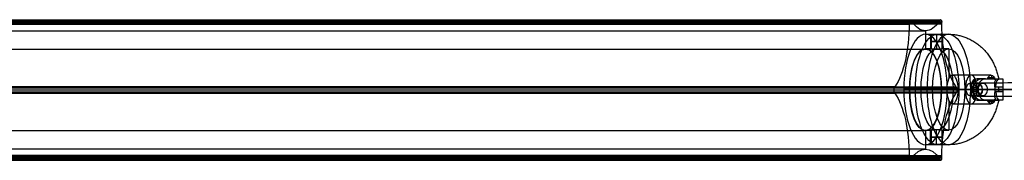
# Model space of a CAD drawing. Header units: millimetres. Extents: x 1888 to 4619, y -15 to 15.
# Tile 8 of 10: x 4113 to 4318, y -15 to 14. Entities that reach past the tile are written whole.
import ezdxf

# ---------------------------------------------------------------- set-up
doc = ezdxf.new("R2010")
doc.units = ezdxf.units.MM
for name, color, linetype in [('CABLE', 7, 'Continuous'), ('LUZ', 7, 'Continuous'), ('METAL NEGRO', 7, 'Continuous')]:
    doc.layers.add(name, color=color, linetype=linetype)

msp = doc.modelspace()

# ---------------------------------------------------------------- linework, layer by layer
at = {"layer": 'CABLE'}
for p, q in [((4312.28, -1.76, 380.78), (4312.28, 1.04, 380.77)), ((4313.38, -0.36, 379.9), (4311.19, -0.36, 381.65))]:
    msp.add_line(p, q, dxfattribs=at)
at = {"layer": 'CABLE', "extrusion": (0.623585, 0.002143, 0.781752)}
msp.add_arc((-15.18, -3133.67, 2986.75), 1.4, 269.846, 89.846, dxfattribs=at)
at = {"layer": 'CABLE', "extrusion": (-0.623585, -0.002143, -0.781752)}
msp.add_arc((15.18, -3133.67, -2986.75), 1.4, 270.154, 90.154, dxfattribs=at)
at = {"layer": 'CABLE'}
for points, knots in [([(4311.19, -0.36, 381.65), (4316.85, -0.34, 388.75), (4328, -0.3, 402.78), (4344.46, -0.24, 423.61), (4360.42, -0.19, 443.95), (4375.89, -0.13, 463.82), (4390.86, -0.08, 483.2), (4405.34, -0.03, 502.09), (4419.33, 0.01, 520.5), (4432.82, 0.06, 538.43), (4445.82, 0.1, 555.87), (4458.32, 0.14, 572.84), (4470.34, 0.18, 589.31), (4481.85, 0.22, 605.31), (4492.88, 0.26, 620.81), (4503.41, 0.29, 635.84), (4511.83, 0.32, 648.05), (4518.34, 0.34, 657.59), (4523.03, 0.35, 664.54), (4527.63, 0.37, 671.41), (4532.08, 0.38, 678.11), (4536.43, 0.4, 684.74), (4540.63, 0.41, 691.2), (4544.74, 0.42, 697.59), (4548.69, 0.43, 703.8), (4552.55, 0.45, 709.95), (4556.25, 0.46, 715.92), (4559.86, 0.47, 721.83), (4563.32, 0.48, 727.56), (4566.69, 0.49, 733.22), (4569.9, 0.5, 738.71), (4573.02, 0.51, 744.12), (4575.51, 0.51, 748.54), (4577.46, 0.52, 752.04), (4578.87, 0.52, 754.6), (4580.26, 0.53, 757.13), (4581.6, 0.53, 759.63), (4582.92, 0.53, 762.1), (4584.63, 0.54, 765.33), (4586.29, 0.54, 768.52), (4587.89, 0.55, 771.67), (4589.05, 0.55, 773.98), (4590.19, 0.55, 776.27), (4591.29, 0.56, 778.52), (4592.36, 0.56, 780.76), (4593.4, 0.56, 782.94), (4594.41, 0.56, 785.11), (4595.39, 0.57, 787.24), (4596.34, 0.57, 789.35), (4597.26, 0.57, 791.43), (4598.15, 0.57, 793.47), (4599, 0.58, 795.48), (4599.83, 0.58, 797.47), (4600.62, 0.58, 799.42), (4601.38, 0.58, 801.34), (4602.11, 0.58, 803.22), (4602.81, 0.58, 805.08), (4603.48, 0.58, 806.91), (4604.12, 0.59, 808.71), (4604.73, 0.59, 810.47), (4605.31, 0.59, 812.21), (4605.85, 0.59, 813.91), (4606.37, 0.59, 815.59), (4606.85, 0.59, 817.23), (4607.31, 0.59, 818.84), (4607.73, 0.59, 820.42), (4608.11, 0.59, 821.92), (4608.34, 0.59, 822.89), (4608.45, 0.59, 823.35)], [0, 0, 0, 0, 27.203937, 53.723208, 79.558104, 104.708938, 129.176051, 152.959812, 176.060622, 198.478922, 220.21519, 241.269955, 261.643796, 281.337353, 300.351335, 318.686529, 336.343814, 344.833994, 353.324175, 361.476445, 369.628716, 377.443702, 385.258688, 392.737099, 400.215511, 407.358157, 414.500803, 421.308615, 428.116426, 434.590476, 441.064527, 447.206066, 453.347606, 456.294132, 459.240658, 462.104624, 464.968591, 467.750223, 470.531855, 475.930942, 478.548665, 481.166388, 483.702586, 486.238783, 488.693779, 491.148774, 493.522926, 495.897077, 498.190779, 500.484481, 502.718115, 504.911861, 507.065844, 509.180194, 511.255053, 513.290567, 515.286894, 517.244199, 519.162658, 521.042458, 522.883798, 524.686889, 526.451957, 528.179241, 529.868998, 531.521502, 533.137044, 534.555672, 534.555672, 534.555672, 534.555672]), ([(4312.28, 1.04, 380.77), (4317.94, 1.06, 387.87), (4329.1, 1.1, 401.9), (4345.56, 1.16, 422.74), (4361.52, 1.21, 443.09), (4376.99, 1.27, 462.96), (4391.97, 1.32, 482.34), (4406.45, 1.37, 501.24), (4420.44, 1.41, 519.66), (4433.94, 1.46, 537.59), (4446.94, 1.5, 555.04), (4459.45, 1.54, 572.01), (4471.47, 1.58, 588.49), (4482.99, 1.62, 604.49), (4494.02, 1.66, 620), (4504.55, 1.69, 635.04), (4512.99, 1.72, 647.25), (4519.5, 1.74, 656.81), (4524.19, 1.75, 663.76), (4528.8, 1.77, 670.63), (4533.25, 1.78, 677.34), (4537.6, 1.8, 683.97), (4541.81, 1.81, 690.44), (4545.91, 1.82, 696.83), (4549.87, 1.83, 703.06), (4553.73, 1.85, 709.21), (4557.44, 1.86, 715.19), (4561.06, 1.87, 721.1), (4564.52, 1.88, 726.84), (4567.89, 1.89, 732.51), (4571.11, 1.9, 738), (4574.23, 1.91, 743.43), (4576.73, 1.91, 747.85), (4578.69, 1.92, 751.36), (4580.1, 1.92, 753.92), (4581.48, 1.93, 756.46), (4582.83, 1.93, 758.96), (4584.16, 1.94, 761.44), (4585.87, 1.94, 764.68), (4587.53, 1.94, 767.88), (4589.14, 1.95, 771.04), (4590.3, 1.95, 773.36), (4591.44, 1.95, 775.65), (4592.55, 1.96, 777.91), (4593.63, 1.96, 780.15), (4594.67, 1.96, 782.35), (4595.68, 1.97, 784.53), (4596.66, 1.97, 786.66), (4597.62, 1.97, 788.78), (4598.54, 1.97, 790.86), (4599.43, 1.97, 792.92), (4600.29, 1.98, 794.94), (4601.12, 1.98, 796.93), (4601.92, 1.98, 798.89), (4602.68, 1.98, 800.82), (4603.42, 1.98, 802.72), (4604.13, 1.98, 804.59), (4604.8, 1.98, 806.43), (4605.44, 1.99, 808.24), (4606.06, 1.99, 810.02), (4606.64, 1.99, 811.77), (4607.19, 1.99, 813.49), (4607.71, 1.99, 815.18), (4608.2, 1.99, 816.84), (4608.66, 1.99, 818.47), (4609.08, 1.99, 820.07), (4609.48, 1.99, 821.64), (4609.73, 1.99, 822.67), (4609.85, 1.99, 823.19), (4609.85, 1.99, 823.19), (4609.85, 1.99, 823.19), (4609.85, 1.99, 823.19)], [0, 0, 0, 0, 27.235592, 53.785722, 79.650681, 104.830781, 129.326365, 153.137801, 176.265493, 198.709879, 220.47144, 241.550705, 261.948254, 281.664727, 300.700834, 319.057364, 336.735196, 345.235256, 353.735315, 361.897072, 370.058829, 377.882909, 385.706989, 393.194102, 400.681215, 407.832173, 414.983131, 421.798864, 428.614597, 435.096181, 441.577765, 447.726451, 453.875137, 456.825092, 459.775046, 462.642346, 465.509645, 468.294514, 471.079383, 476.484752, 479.105521, 481.72629, 484.265439, 486.804588, 489.26244, 491.720293, 494.097206, 496.47412, 498.770491, 501.066862, 503.303096, 505.499395, 507.655884, 509.772694, 511.849967, 513.88785, 515.8865, 517.846082, 519.766774, 521.648761, 523.492244, 525.297433, 527.064555, 528.793849, 530.485572, 532.139999, 533.757421, 535.338153, 535.338153, 535.338153, 535.338416, 535.338416, 535.338416, 535.338416]), ([(4611.25, 0.59, 823.03), (4611.23, 0.59, 822.98), (4611.22, 0.59, 822.92), (4611.21, 0.59, 822.87), (4611.09, 0.59, 822.35), (4610.84, 0.59, 821.3), (4610.44, 0.59, 819.71), (4610.01, 0.59, 818.1), (4609.54, 0.59, 816.45), (4609.05, 0.59, 814.78), (4608.53, 0.59, 813.07), (4607.97, 0.59, 811.34), (4607.38, 0.59, 809.58), (4606.77, 0.59, 807.78), (4606.12, 0.59, 805.96), (4605.44, 0.58, 804.11), (4604.73, 0.58, 802.22), (4603.99, 0.58, 800.31), (4603.22, 0.58, 798.37), (4602.42, 0.58, 796.4), (4601.58, 0.58, 794.4), (4600.72, 0.57, 792.37), (4599.82, 0.57, 790.3), (4598.9, 0.57, 788.21), (4597.94, 0.57, 786.08), (4596.96, 0.57, 783.94), (4595.93, 0.56, 781.75), (4594.89, 0.56, 779.55), (4593.81, 0.56, 777.3), (4592.7, 0.56, 775.04), (4591.56, 0.55, 772.73), (4590.39, 0.55, 770.41), (4588.77, 0.54, 767.24), (4587.11, 0.54, 764.03), (4585.4, 0.54, 760.79), (4584.07, 0.53, 758.3), (4582.72, 0.53, 755.8), (4581.33, 0.52, 753.25), (4579.91, 0.52, 750.69), (4577.95, 0.51, 747.17), (4575.45, 0.51, 742.74), (4572.32, 0.5, 737.3), (4569.1, 0.49, 731.8), (4565.73, 0.48, 726.12), (4562.26, 0.47, 720.37), (4558.64, 0.46, 714.46), (4554.92, 0.45, 708.47), (4551.06, 0.43, 702.31), (4547.1, 0.42, 696.08), (4542.98, 0.41, 689.68), (4538.78, 0.4, 683.21), (4534.42, 0.38, 676.57), (4529.96, 0.37, 669.86), (4525.36, 0.35, 662.98), (4520.66, 0.34, 656.02), (4514.14, 0.32, 646.46), (4505.7, 0.29, 634.24), (4495.16, 0.26, 619.2), (4484.13, 0.22, 603.68), (4472.6, 0.18, 587.67), (4460.58, 0.14, 571.18), (4448.07, 0.1, 554.21), (4435.06, 0.06, 536.75), (4421.56, 0.01, 518.81), (4407.57, -0.03, 500.39), (4393.08, -0.08, 481.49), (4378.1, -0.13, 462.1), (4362.63, -0.19, 442.23), (4346.66, -0.24, 421.87), (4330.2, -0.3, 401.04), (4319.04, -0.34, 387), (4313.38, -0.36, 379.9)], [0, 0, 0, 0, 0.158856, 0.158856, 0.158856, 1.741443, 3.360764, 5.017132, 6.710842, 8.442166, 10.211362, 12.018671, 13.864318, 15.748514, 17.67146, 19.633343, 21.634339, 23.674614, 25.754326, 27.873622, 30.032642, 32.231519, 34.470378, 36.769445, 39.068511, 41.448216, 43.82792, 46.288658, 48.749395, 51.291525, 53.833654, 56.4575, 59.081346, 64.49306, 67.281199, 70.069337, 72.940002, 75.810667, 78.764085, 81.717503, 87.873407, 94.029311, 100.518503, 107.007696, 113.831431, 120.655165, 127.814517, 134.97387, 142.469772, 149.965675, 157.79894, 165.632205, 173.803543, 181.974881, 190.484919, 198.994957, 216.693541, 235.07162, 254.130074, 273.869693, 294.291187, 315.395197, 337.182305, 359.65304, 382.807881, 406.64727, 431.17161, 456.38127, 482.276592, 508.85789, 536.125454, 536.125454, 536.125454, 536.125454]), ([(4312.28, -1.76, 380.78), (4317.94, -1.74, 387.88), (4329.1, -1.7, 401.91), (4345.56, -1.64, 422.74), (4361.52, -1.59, 443.09), (4377, -1.53, 462.96), (4391.97, -1.48, 482.34), (4406.46, -1.43, 501.24), (4420.45, -1.39, 519.66), (4433.94, -1.34, 537.59), (4446.95, -1.3, 555.04), (4459.46, -1.26, 572.01), (4471.47, -1.22, 588.49), (4482.99, -1.18, 604.49), (4494.02, -1.14, 620.01), (4504.56, -1.11, 635.04), (4512.99, -1.08, 647.26), (4519.5, -1.06, 656.81), (4524.2, -1.05, 663.76), (4528.8, -1.03, 670.63), (4533.25, -1.02, 677.34), (4537.61, -1, 683.98), (4541.81, -0.99, 690.44), (4545.92, -0.98, 696.83), (4549.87, -0.97, 703.06), (4553.74, -0.95, 709.21), (4557.45, -0.94, 715.19), (4561.06, -0.93, 721.1), (4564.53, -0.92, 726.84), (4567.9, -0.91, 732.51), (4571.11, -0.9, 738.01), (4574.23, -0.89, 743.43), (4576.73, -0.89, 747.86), (4578.69, -0.88, 751.37), (4580.1, -0.88, 753.93), (4581.49, -0.87, 756.47), (4582.84, -0.87, 758.96), (4584.16, -0.86, 761.45), (4585.87, -0.86, 764.68), (4587.53, -0.86, 767.88), (4589.14, -0.85, 771.04), (4590.31, -0.85, 773.36), (4591.45, -0.85, 775.66), (4592.55, -0.84, 777.91), (4593.63, -0.84, 780.15), (4594.67, -0.84, 782.35), (4595.69, -0.83, 784.53), (4596.67, -0.83, 786.66), (4597.62, -0.83, 788.78), (4598.54, -0.83, 790.86), (4599.43, -0.83, 792.92), (4600.29, -0.82, 794.94), (4601.12, -0.82, 796.93), (4601.92, -0.82, 798.89), (4602.69, -0.82, 800.82), (4603.42, -0.82, 802.72), (4604.13, -0.82, 804.59), (4604.8, -0.82, 806.43), (4605.45, -0.81, 808.25), (4606.06, -0.81, 810.03), (4606.64, -0.81, 811.77), (4607.19, -0.81, 813.49), (4607.71, -0.81, 815.18), (4608.2, -0.81, 816.84), (4608.66, -0.81, 818.47), (4609.09, -0.81, 820.07), (4609.48, -0.81, 821.64), (4609.73, -0.81, 822.67), (4609.85, -0.81, 823.19)], [0, 0, 0, 0, 27.235592, 53.785722, 79.650681, 104.830781, 129.326365, 153.137801, 176.265493, 198.709879, 220.47144, 241.550705, 261.948254, 281.664727, 300.700834, 319.057364, 336.735196, 345.235256, 353.735315, 361.897072, 370.058829, 377.882909, 385.706989, 393.194102, 400.681215, 407.832173, 414.983131, 421.798864, 428.614597, 435.096181, 441.577765, 447.726451, 453.875137, 456.825092, 459.775046, 462.642346, 465.509645, 468.294514, 471.079383, 476.484752, 479.105521, 481.72629, 484.265439, 486.804588, 489.26244, 491.720293, 494.097206, 496.47412, 498.770491, 501.066862, 503.303096, 505.499395, 507.655884, 509.772694, 511.849967, 513.88785, 515.8865, 517.846082, 519.766774, 521.648761, 523.492244, 525.297433, 527.064555, 528.793849, 530.485572, 532.139999, 533.757421, 535.337889, 535.337889, 535.337889, 535.337889])]:
    msp.add_open_spline(points, degree=3, knots=knots, dxfattribs=at)
at = {"layer": 'LUZ'}
for p, q in [((3746.35, 13.44, 148.46), (4298.11, 13.44, 384.16)), ((4304.92, 13.44, 368.23), (3753.15, 13.44, 132.54)), ((4301.52, 11.87, 376.2), (4301.52, 8.04, 376.2)), ((3743.14, -0.46, 155.97), (4294.91, -0.46, 391.66)), ((3746.41, -0.46, 148.32), (4298.18, -0.46, 384.01)), ((3753.09, -0.46, 132.68), (4304.86, -0.46, 368.38)), ((3756.36, -0.46, 125.03), (4308.12, -0.46, 360.73)), ((4298.18, -0.49, 384.01), (4294.91, -0.49, 391.66)), ((4308.12, -0.49, 360.73), (4304.86, -0.49, 368.38)), ((4301.52, -8.96, 376.2), (4301.52, -12.78, 376.2)), ((4298.11, -14.12, 384.16), (3746.35, -14.12, 148.46)), ((4301.52, -12.78, 376.2), (3749.75, -12.78, 140.5)), ((3746.35, -14.35, 148.46), (4298.11, -14.35, 384.16)), ((3746.54, -15.09, 148), (4298.31, -15.09, 383.7)), ((3752.95, -15.09, 133), (4304.72, -15.09, 368.69)), ((4304.92, -14.35, 368.23), (3753.15, -14.35, 132.54))]:
    msp.add_line(p, q, dxfattribs=at)
at = {"layer": 'LUZ', "extrusion": (-0.919613, 3.70481e-13, -0.392825)}
msp.add_arc((-13.21, -1320.13, -4103.51), 15, 270, 330, dxfattribs=at)
at = {"layer": 'LUZ', "extrusion": (0.919613, -2.16159e-11, 0.392825)}
msp.add_arc((13.68, -1335.63, 4103.51), 0.5, 0, 90, dxfattribs=at)
at = {"layer": 'LUZ', "extrusion": (-0.919613, -7.63292e-11, -0.392825)}
msp.add_arc((-13.68, -1335.63, -4103.51), 0.5, 180, 210, dxfattribs=at)
at = {"layer": 'LUZ', "extrusion": (-0.919613, -1.74966e-12, -0.392825)}
msp.add_arc((-26.87, -1343.79, -4103.51), 15, 0, 30, dxfattribs=at)
at = {"layer": 'LUZ', "extrusion": (-0.919613, 2.42035e-12, -0.392825)}
msp.add_arc((-26.87, -1343.79, -4103.51), 15, 330, 360, dxfattribs=at)
at = {"layer": 'LUZ', "extrusion": (0.919613, -3.92201e-11, 0.392825)}
msp.add_arc((13.68, -1351.95, 4103.51), 0.5, 0, 30, dxfattribs=at)
at = {"layer": 'LUZ', "extrusion": (-0.919613, -9.79292e-12, -0.392825)}
msp.add_arc((-13.68, -1351.95, -4103.51), 0.5, 180, 270, dxfattribs=at)
at = {"layer": 'LUZ', "extrusion": (-0.919613, 1.04886e-12, -0.392825)}
msp.add_arc((-13.21, -1367.45, -4103.51), 15, 30, 90, dxfattribs=at)
at = {"layer": 'LUZ', "extrusion": (-0.919613, 7.0215e-14, -0.392825)}
msp.add_arc((0.46, -1343.79, -4103.51), 8.5, 360, 180, dxfattribs=at)
at = {"layer": 'LUZ', "extrusion": (-0.919613, -7.0215e-14, -0.392825)}
msp.add_arc((0.46, -1343.79, -4103.51), 8.5, 180, 0, dxfattribs=at)
at = {"layer": 'LUZ', "extrusion": (0.919613, 1.0266e-12, 0.392825)}
msp.add_arc((-0.46, -1327.47, 4103.51), 0.5, 30, 150, dxfattribs=at)
at = {"layer": 'LUZ', "extrusion": (-0.919613, -4.39955e-13, -0.392825)}
msp.add_arc((14.12, -1320.13, -4103.51), 15, 210, 270, dxfattribs=at)
at = {"layer": 'LUZ', "extrusion": (-0.919613, -1.60011e-13, -0.392825)}
msp.add_arc((14.12, -1367.45, -4103.51), 15, 90, 150, dxfattribs=at)
at = {"layer": 'LUZ', "extrusion": (0.919613, -2.9976e-14, 0.392825)}
msp.add_arc((-0.46, -1360.11, 4103.51), 0.5, 210, 330, dxfattribs=at)
at = {"layer": 'LUZ', "extrusion": (-0.919613, 3.4403e-13, -0.392825)}
msp.add_arc((27.78, -1343.79, -4103.51), 15, 150, 210, dxfattribs=at)
at = {"layer": 'LUZ', "extrusion": (0.919613, 1.01088e-11, 0.392825)}
msp.add_arc((-14.59, -1335.63, 4103.51), 0.5, 90, 210, dxfattribs=at)
at = {"layer": 'LUZ', "extrusion": (0.919613, -8.61711e-12, 0.392825)}
msp.add_arc((-14.59, -1351.95, 4103.51), 0.5, 150, 270, dxfattribs=at)
at = {"layer": 'LUZ'}
for points in [[(4298.11, 13.68, 384.16), (3746.35, 13.68, 148.46)], [(3746.35, 13.21, 148.46), (4298.11, 13.21, 384.16)], [(3746.54, 14.18, 148), (4298.31, 14.18, 383.7)], [(4298.41, 14.11, 383.47), (3746.64, 14.11, 147.77)], [(4298.57, 13.87, 383.09), (3746.8, 13.87, 147.4)], [(3752.69, 13.87, 133.6), (4304.46, 13.87, 369.3)], [(3752.86, 14.11, 133.23), (4304.62, 14.11, 368.92)], [(3752.95, 14.18, 133), (4304.72, 14.18, 368.69)], [(4304.92, 13.68, 368.23), (3753.15, 13.68, 132.54)], [(4304.92, 13.21, 368.23), (3753.15, 13.21, 132.54)], [(4298.11, 13.68, 384.16), (4298.11, 13.21, 384.16)], [(4298.57, 13.87, 383.09), (4298.41, 14.11, 383.47)], [(4304.62, 14.11, 368.92), (4304.46, 13.87, 369.3)], [(4304.92, 13.21, 368.23), (4304.92, 13.68, 368.23)], [(3749.75, 11.87, 140.5), (4301.52, 11.87, 376.2)], [(3749.75, 8.04, 140.5), (4301.52, 8.04, 376.2)], [(4295.17, 0.21, 391.06), (3743.4, 0.21, 155.36)], [(3756.1, 0.21, 125.64), (4307.86, 0.21, 361.33)], [(4295.17, 0.21, 391.06), (4295.01, -0.02, 391.43)], [(4308.03, -0.02, 360.96), (4307.86, 0.21, 361.33)], [(4295.01, -0.02, 391.43), (3743.24, -0.02, 155.74)], [(4295.01, -0.89, 391.43), (3743.24, -0.89, 155.74)], [(3743.4, -1.13, 155.36), (4295.17, -1.13, 391.06)], [(4307.86, -1.13, 361.33), (3756.1, -1.13, 125.64)], [(3756.26, -0.02, 125.26), (4308.03, -0.02, 360.96)], [(4308.03, -0.89, 360.96), (3756.26, -0.89, 125.26)], [(4295.01, -0.89, 391.43), (4295.17, -1.13, 391.06)], [(4307.86, -1.13, 361.33), (4308.03, -0.89, 360.96)], [(4301.52, -8.96, 376.2), (3749.75, -8.96, 140.5)], [(4298.11, -14.12, 384.16), (3746.35, -14.12, 148.46)], [(3753.15, -14.12, 132.54), (4304.92, -14.12, 368.23)], [(4298.11, -14.12, 384.16), (4298.11, -14.59, 384.16)], [(4304.92, -14.59, 368.23), (4304.92, -14.12, 368.23)], [(3746.35, -14.59, 148.46), (4298.11, -14.59, 384.16)], [(3746.64, -15.02, 147.77), (4298.41, -15.02, 383.47)], [(3746.8, -14.79, 147.4), (4298.57, -14.79, 383.09)], [(4304.46, -14.79, 369.3), (3752.69, -14.79, 133.6)], [(4304.62, -15.02, 368.92), (3752.86, -15.02, 133.23)], [(4304.92, -14.59, 368.23), (3753.15, -14.59, 132.54)], [(4298.41, -15.02, 383.47), (4298.57, -14.79, 383.09)], [(4304.46, -14.79, 369.3), (4304.62, -15.02, 368.92)]]:
    msp.add_open_spline(points, degree=1, dxfattribs=at)
at = {"layer": 'METAL NEGRO'}
for p, q in [((4301.52, 11.14, 376.2), (4301.52, 8.14, 376.2)), ((4302.57, 11.13, 377.18), (4302.57, 8.13, 377.18)), ((4303.82, 11.09, 378.43), (4303.82, 8.07, 378.43)), ((4303.82, 11.09, 375.93), (4303.82, 8.07, 375.93)), ((4305.07, 11.13, 377.18), (4305.07, 8.13, 377.18)), ((4306.34, 8.14, 378.26), (4306.34, 1.88, 378.26)), ((4314.51, 2.12, 381.42), (4315.84, 2.12, 378.29)), ((4315.24, 2.64, 379.72), (4315.24, 1.89, 379.72)), ((4311.41, 1.53, 381.66), (4311.41, -2.24, 381.66)), ((4311.77, 0.09, 385.31), (4311.77, -0.81, 385.31)), ((4314.02, 1.89, 386.52), (4312.28, 1.89, 380.78)), ((4312.74, 1.89, 382.31), (4316.87, 1.89, 382.31)), ((4314.99, 1.89, 385.5), (4314.99, 1.89, 380.3)), ((4316.77, -0.81, 376.51), (4316.77, 0.09, 376.51)), ((4301.83, -0.36, 388.83), (4297, -0.36, 386.77)), ((4297, -0.36, 386.77), (4298.18, -0.36, 384.01)), ((4303.01, -0.36, 386.07), (4298.18, -0.36, 384.01)), ((4303.01, -0.36, 386.07), (4305.95, -0.36, 379.18)), ((4304.86, -0.36, 368.38), (4306.03, -0.36, 365.62)), ((4309.68, -0.36, 370.44), (4304.86, -0.36, 368.38)), ((4305.95, -0.36, 379.18), (4311.47, -0.36, 381.53)), ((4310.86, -0.36, 367.68), (4306.03, -0.36, 365.62)), ((4308.31, -0.36, 373.66), (4309.92, -0.36, 374.35)), ((4308.31, -0.36, 373.66), (4309.68, -0.36, 370.44)), ((4312.42, -0.36, 368.49), (4309.92, -0.36, 374.35)), ((4310.98, -0.36, 382.68), (4312.57, -0.36, 387.93)), ((4311.47, -0.36, 381.53), (4310.98, -0.36, 382.68)), ((4314.45, -0.36, 370.1), (4312.22, -0.36, 375.33)), ((4312.22, -0.36, 375.33), (4315.95, -0.36, 376.92)), ((4317.63, -0.81, 376.07), (4315.91, -0.81, 376.94)), ((4315.95, -0.36, 376.92), (4317.63, -0.36, 376.07)), ((4306.34, -2.59, 378.26), (4306.34, -8.86, 378.26)), ((4312.74, -2.61, 382.31), (4316.87, -2.61, 382.31)), ((4314.51, -2.83, 381.42), (4315.84, -2.83, 378.29)), ((4314.99, -2.61, 380.3), (4314.99, -2.61, 385.5)), ((4315.24, -2.61, 379.72), (4315.24, -3.35, 379.72)), ((4301.52, -8.86, 376.2), (4301.52, -11.86, 376.2)), ((4302.57, -11.84, 377.18), (4302.57, -8.84, 377.18)), ((4303.82, -11.8, 378.43), (4303.82, -8.78, 378.43)), ((4303.82, -11.8, 375.93), (4303.82, -8.78, 375.93)), ((4305.07, -11.84, 377.18), (4305.07, -8.84, 377.18))]:
    msp.add_line(p, q, dxfattribs=at)
at = {"layer": 'METAL NEGRO', "extrusion": (0.919613, 0, 0.392825)}
for centre, radius, start, end in [((-0.36, -1343.79, 4103.51), 11.5, 0, 180), ((-0.36, -1343.79, 4103.51), 11.5, 180, 0), ((-0.36, -1343.79, 4103.51), 8.5, 0, 180), ((-0.36, -1343.79, 4103.51), 8.5, 180, 0), ((-0.36, -1345.79, 4108.76), 3, 0, 180), ((-0.36, -1345.79, 4108.76), 3, 180, 0), ((-0.36, -1345.79, 4112.95), 3, 360, 180)]:
    msp.add_arc(centre, radius, start, end, dxfattribs=at)
at = {"layer": 'METAL NEGRO', "extrusion": (-0.919613, 0, -0.392825)}
for centre, radius, start, end in [((0.36, -1343.79, -4106.13), 11.5, 6.2083, 173.7914), ((0.36, -1343.79, -4106.13), 11.5, 186.2088, 353.7912), ((0.36, -1343.79, -4106.13), 8.5, 8.4139, 171.5861), ((0.36, -1343.79, -4108.76), 8.5, 360, 180), ((0.36, -1343.79, -4106.13), 8.5, 188.4136, 351.5868), ((0.36, -1343.79, -4108.76), 8.5, 180, 0)]:
    msp.add_arc(centre, radius, start, end, dxfattribs=at)
at = {"layer": 'METAL NEGRO', "extrusion": (0.919613, 2.59849e-13, 0.392825)}
msp.add_arc((-0.36, -1343.79, 4108.76), 11.5, 0, 90, dxfattribs=at)
at = {"layer": 'METAL NEGRO', "extrusion": (-0.919613, -4.88272e-13, -0.392825)}
msp.add_arc((0.36, -1343.79, -4108.76), 11.5, 180, 270, dxfattribs=at)
at = {"layer": 'METAL NEGRO', "extrusion": (0, -1, 0)}
for centre, radius, start, end in [((4303.82, 377.18, -9.6), 1.25, 23.1304, 203.1304), ((4303.82, 377.18, -9.6), 1.25, 203.1304, 23.1304), ((4306.34, 378.26, 0.36), 11.5, 57.2332, 113.1304), ((4306.34, 378.26, 0.36), 11.5, 293.1304, 301.8833), ((4306.34, 378.26, 0.36), 11.5, 314.8192, 349.0276), ((4306.34, 378.26, 2.61), 11.28, 359.1652, 47.0956)]:
    msp.add_arc(centre, radius, start, end, dxfattribs=at)
at = {"layer": 'METAL NEGRO', "extrusion": (0.919613, -5.68434e-14, 0.392825)}
for start, end in [(272.0231, 360), (180, 267.9667)]:
    msp.add_arc((-0.36, -1345.79, 4113.01), 3, start, end, dxfattribs=at)
at = {"layer": 'METAL NEGRO', "extrusion": (-0.919613, -6.50831e-12, -0.392825)}
msp.add_arc((0.36, -1345.79, -4117.51), 3, 138.5904, 180, dxfattribs=at)
at = {"layer": 'METAL NEGRO', "extrusion": (-0.919613, 9.87332e-12, -0.392825)}
msp.add_arc((0.36, -1345.79, -4117.51), 3, 180, 229.5407, dxfattribs=at)
at = {"layer": 'METAL NEGRO', "extrusion": (-0.392825, -1.7053e-13, 0.919613)}
msp.add_arc((0.36, 4111.76, -1351.83), 1.25, 180, 360, dxfattribs=at)
at = {"layer": 'METAL NEGRO', "extrusion": (-0.919613, -1.65423e-14, -0.392825)}
msp.add_arc((0.36, -1345.79, -4114.76), 3, 42.5155, 137.4845, dxfattribs=at)
at = {"layer": 'METAL NEGRO', "extrusion": (-0.290194, 0, -0.956968)}
msp.add_arc((-0.09, -4016.21, -1619.21), 1.8, 90, 180, dxfattribs=at)
at = {"layer": 'METAL NEGRO', "extrusion": (-0.392825, 1.13687e-13, 0.919613)}
msp.add_arc((0.36, 4111.76, -1351.76), 1.25, 0, 180, dxfattribs=at)
at = {"layer": 'METAL NEGRO', "extrusion": (-0.956968, 1.84296e-11, 0.290194)}
msp.add_arc((0.36, 1611.66, -4014.41), 11.06, 90, 92.3318, dxfattribs=at)
at = {"layer": 'METAL NEGRO', "extrusion": (0, 1, 0)}
for centre, radius, start, end in [((-4306.34, 378.26, 1.89), 11.28, 132.9044, 180.8348), ((-4303.82, 377.18, -10.31), 1.25, 336.8696, 156.8696), ((-4303.82, 377.18, -10.31), 1.25, 156.8696, 336.8696)]:
    msp.add_arc(centre, radius, start, end, dxfattribs=at)
at = {"layer": 'METAL NEGRO', "extrusion": (0.892038, -5.68434e-14, -0.451961)}
msp.add_arc((0.09, 2288.67, 3679.84), 1.8, 270, 0, dxfattribs=at)
at = {"layer": 'METAL NEGRO', "extrusion": (-0.451961, -2.43069e-11, -0.892038)}
msp.add_arc((0.36, -3670.46, -2286.87), 11.06, 267.6682, 270, dxfattribs=at)
at = {"layer": 'METAL NEGRO', "extrusion": (0.919613, -1.76525e-13, 0.392825)}
msp.add_arc((-0.36, -1343.79, 4108.76), 11.5, 90, 180, dxfattribs=at)
at = {"layer": 'METAL NEGRO', "extrusion": (-0.919613, -3.1103e-13, -0.392825)}
msp.add_arc((0.36, -1343.79, -4108.76), 11.5, 270, 0, dxfattribs=at)
at = {"layer": 'METAL NEGRO', "extrusion": (0.290194, -5.68434e-14, 0.956968)}
msp.add_arc((-0.81, -4016.21, 1619.21), 1.8, 90, 180, dxfattribs=at)
at = {"layer": 'METAL NEGRO', "extrusion": (-0.956968, -1.60691e-11, 0.290194)}
msp.add_arc((0.36, 1611.66, -4014.41), 11.06, 87.6682, 90, dxfattribs=at)
at = {"layer": 'METAL NEGRO', "extrusion": (-0.892038, 5.68434e-14, 0.451961)}
msp.add_arc((0.81, 2288.67, -3679.84), 1.8, 270, 360, dxfattribs=at)
at = {"layer": 'METAL NEGRO', "extrusion": (-0.451961, 4.37907e-11, -0.892038)}
msp.add_arc((0.36, -3670.46, -2286.87), 11.06, 270, 272.3318, dxfattribs=at)
at = {"layer": 'METAL NEGRO', "extrusion": (-0.919613, 1.49823e-11, -0.392825)}
msp.add_arc((0.36, -1345.79, -4117.51), 3, 360, 41.4096, dxfattribs=at)
at = {"layer": 'METAL NEGRO', "extrusion": (-0.919613, -1.37312e-11, -0.392825)}
msp.add_arc((0.36, -1345.79, -4117.51), 3, 310.4593, 0, dxfattribs=at)
at = {"layer": 'METAL NEGRO'}
for points, degree in [([(4301.52, 11.14, 376.2), (4302.67, 11.14, 376.69)], 1), ([(4302.67, 11.14, 376.69), (4302.67, 8.14, 376.69)], 1), ([(4304.96, 8.14, 377.67), (4304.96, 11.14, 377.67)], 1), ([(4304.96, 11.14, 377.67), (4306.34, 11.14, 378.26)], 1), ([(4302.67, 8.14, 376.69), (4301.52, 8.14, 376.2)], 1), ([(4306.34, 8.14, 378.26), (4304.96, 8.14, 377.67)], 1), ([(4315.18, 2.64, 379.86), (4307.13, 2.64, 376.42)], 1), ([(4313.44, 0.89, 369.29), (4310.96, 0.89, 375.09)], 1), ([(4310.98, -0.81, 382.68), (4310.98, 0.09, 382.68)], 1), ([(4310.98, 0.09, 382.68), (4312.57, 0.09, 387.92)], 1), ([(4311.85, 1.86, 380.64), (4312, 1.88, 380.67), (4312.14, 1.89, 380.72), (4312.28, 1.89, 380.78)], 3), ([(4312.28, 1.89, 380.78), (4314.4, 1.89, 381.68)], 1), ([(4314.02, 1.89, 386.52), (4312.28, 1.89, 380.78)], 1), ([(4315.46, 1.89, 379.19), (4314.4, 1.89, 381.68)], 1), ([(4315.46, 1.89, 379.19), (4317.62, 1.89, 378.09)], 1), ([(4317.63, 0.09, 376.07), (4315.91, 0.09, 376.94)], 1), ([(4310.96, -1.61, 375.09), (4313.44, -1.61, 369.29)], 1), ([(4312.57, -0.81, 387.92), (4310.98, -0.81, 382.68)], 1), ([(4315.91, -0.81, 376.94), (4317.63, -0.81, 376.07)], 1), ([(4307.13, -3.36, 376.42), (4315.18, -3.36, 379.86)], 1), ([(4312.28, -2.61, 380.78), (4312.14, -2.61, 380.72), (4312, -2.59, 380.67), (4311.85, -2.57, 380.64)], 3), ([(4314.4, -2.61, 381.68), (4312.28, -2.61, 380.78)], 1), ([(4312.28, -2.61, 380.78), (4314.02, -2.61, 386.52)], 1), ([(4314.4, -2.61, 381.68), (4315.46, -2.61, 379.19)], 1), ([(4317.62, -2.61, 378.09), (4315.46, -2.61, 379.19)], 1), ([(4301.52, -8.86, 376.2), (4302.67, -8.86, 376.69)], 1), ([(4302.67, -8.86, 376.69), (4302.67, -11.86, 376.69)], 1), ([(4304.96, -11.86, 377.67), (4304.96, -8.86, 377.67)], 1), ([(4304.96, -8.86, 377.67), (4306.34, -8.86, 378.26)], 1), ([(4302.67, -11.86, 376.69), (4301.52, -11.86, 376.2)], 1), ([(4306.34, -11.86, 378.26), (4304.96, -11.86, 377.67)], 1)]:
    msp.add_open_spline(points, degree=degree, dxfattribs=at)
for points, knots in [([(4304.96, 11.14, 377.67), (4304.93, 11.14, 377.74), (4304.89, 11.14, 377.82), (4304.8, 11.14, 377.95), (4304.75, 11.14, 378.01), (4304.57, 11.13, 378.19), (4304.43, 11.12, 378.28), (4304.13, 11.1, 378.4), (4303.97, 11.09, 378.43), (4303.72, 11.08, 378.43), (4303.64, 11.08, 378.42), (4303.48, 11.08, 378.38), (4303.4, 11.08, 378.36), (4303.17, 11.08, 378.26), (4303.04, 11.08, 378.17), (4302.81, 11.09, 377.93), (4302.72, 11.1, 377.79), (4302.59, 11.12, 377.49), (4302.56, 11.13, 377.33), (4302.57, 11.14, 377), (4302.6, 11.14, 376.84), (4302.67, 11.14, 376.69)], [0, 0, 0, 0, 0.246903, 0.246903, 0.493806, 0.493806, 0.987612, 0.987612, 1.481418, 1.481418, 1.728321, 1.728321, 1.975223, 1.975223, 2.469029, 2.469029, 2.962835, 2.962835, 3.456641, 3.456641, 3.950447, 3.950447, 3.950447, 3.950447]), ([(4302.67, 11.14, 376.69), (4302.73, 11.14, 376.53), (4302.83, 11.14, 376.4), (4303.06, 11.13, 376.17), (4303.2, 11.12, 376.08), (4303.5, 11.1, 375.96), (4303.67, 11.09, 375.93), (4303.99, 11.08, 375.93), (4304.16, 11.08, 375.96), (4304.46, 11.08, 376.09), (4304.6, 11.08, 376.19), (4304.82, 11.09, 376.42), (4304.92, 11.1, 376.56), (4305.04, 11.12, 376.86), (4305.07, 11.13, 377.03), (4305.06, 11.14, 377.35), (4305.03, 11.14, 377.52), (4304.96, 11.14, 377.67)], [0, 0, 0, 0, 0.494393, 0.494393, 0.988786, 0.988786, 1.483179, 1.483179, 1.977572, 1.977572, 2.471965, 2.471965, 2.966358, 2.966358, 3.460751, 3.460751, 3.955144, 3.955144, 3.955144, 3.955144]), ([(4302.67, 8.14, 376.69), (4302.6, 8.14, 376.84), (4302.57, 8.14, 377), (4302.56, 8.12, 377.33), (4302.59, 8.11, 377.49), (4302.72, 8.09, 377.79), (4302.81, 8.07, 377.93), (4303.04, 8.06, 378.17), (4303.17, 8.05, 378.26), (4303.48, 8.05, 378.39), (4303.64, 8.06, 378.43), (4303.88, 8.07, 378.43), (4303.97, 8.08, 378.42), (4304.13, 8.09, 378.39), (4304.21, 8.09, 378.37), (4304.43, 8.11, 378.28), (4304.57, 8.12, 378.18), (4304.81, 8.14, 377.96), (4304.9, 8.14, 377.82), (4304.96, 8.14, 377.67)], [0, 0, 0, 0, 0.494418, 0.494418, 0.988837, 0.988837, 1.483255, 1.483255, 1.977673, 1.977673, 2.472092, 2.472092, 2.719301, 2.719301, 2.96651, 2.96651, 3.460928, 3.460928, 3.955346, 3.955346, 3.955346, 3.955346]), ([(4302.67, 8.14, 376.69), (4302.73, 8.14, 376.53), (4302.82, 8.14, 376.4), (4303.06, 8.12, 376.17), (4303.2, 8.11, 376.08), (4303.5, 8.09, 375.96), (4303.67, 8.07, 375.93), (4303.99, 8.06, 375.93), (4304.16, 8.05, 375.96), (4304.38, 8.05, 376.06), (4304.45, 8.05, 376.1), (4304.59, 8.06, 376.19), (4304.65, 8.06, 376.24), (4304.82, 8.07, 376.42), (4304.91, 8.09, 376.56), (4305.04, 8.11, 376.86), (4305.07, 8.12, 377.03), (4305.06, 8.14, 377.27), (4305.06, 8.14, 377.35), (4305.02, 8.14, 377.51), (4305, 8.14, 377.59), (4304.96, 8.14, 377.67)], [-3.952953, -3.952953, -3.952953, -3.952953, -3.458834, -3.458834, -2.964715, -2.964715, -2.470596, -2.470596, -1.976477, -1.976477, -1.729417, -1.729417, -1.482358, -1.482358, -0.988238, -0.988238, -0.494119, -0.494119, -0.24706, -0.24706, 0, 0, 0, 0]), ([(4310.96, 0.89, 375.09), (4310.88, 0.89, 375.06), (4310.81, 0.89, 375.02), (4310.67, 0.85, 374.94), (4310.6, 0.83, 374.9), (4310.41, 0.74, 374.78), (4310.29, 0.64, 374.69), (4310.11, 0.41, 374.54), (4310.04, 0.28, 374.47), (4309.94, -0.02, 374.37), (4309.92, -0.19, 374.35), (4309.92, -0.44, 374.35), (4309.92, -0.52, 374.35), (4309.95, -0.68, 374.38), (4309.97, -0.76, 374.4), (4310.04, -0.99, 374.47), (4310.11, -1.13, 374.54), (4310.29, -1.35, 374.69), (4310.41, -1.45, 374.78), (4310.66, -1.57, 374.94), (4310.81, -1.61, 375.02), (4310.96, -1.61, 375.09)], [-3.99497, -3.99497, -3.99497, -3.99497, -3.745285, -3.745285, -3.495599, -3.495599, -2.996228, -2.996228, -2.496857, -2.496857, -1.997485, -1.997485, -1.7478, -1.7478, -1.498114, -1.498114, -0.998743, -0.998743, -0.499371, -0.499371, 0, 0, 0, 0]), ([(4310.96, 0.89, 375.09), (4311.11, 0.89, 375.15), (4311.27, 0.86, 375.2), (4311.57, 0.73, 375.27), (4311.71, 0.64, 375.3), (4311.95, 0.41, 375.32), (4312.05, 0.28, 375.32), (4312.18, -0.02, 375.33), (4312.22, -0.19, 375.33), (4312.22, -0.44, 375.33), (4312.21, -0.52, 375.33), (4312.17, -0.68, 375.33), (4312.15, -0.76, 375.33), (4312.08, -0.91, 375.33), (4312.04, -0.98, 375.32), (4311.94, -1.12, 375.32), (4311.89, -1.18, 375.31), (4311.71, -1.35, 375.3), (4311.57, -1.45, 375.27), (4311.27, -1.57, 375.2), (4311.11, -1.61, 375.15), (4310.96, -1.61, 375.09)], [0, 0, 0, 0, 0.499448, 0.499448, 0.998895, 0.998895, 1.498343, 1.498343, 1.99779, 1.99779, 2.247514, 2.247514, 2.497238, 2.497238, 2.746961, 2.746961, 2.996685, 2.996685, 3.496133, 3.496133, 3.99558, 3.99558, 3.99558, 3.99558]), ([(4313.44, 0.89, 369.29), (4313.31, 0.89, 369.19), (4313.17, 0.86, 369.09), (4312.93, 0.74, 368.89), (4312.82, 0.65, 368.81), (4312.63, 0.42, 368.66), (4312.55, 0.28, 368.6), (4312.45, -0.02, 368.51), (4312.42, -0.19, 368.49), (4312.42, -0.36, 368.49)], [0, 0, 0, 0, 0.502799, 0.502799, 1.005599, 1.005599, 1.508398, 1.508398, 2.011198, 2.011198, 2.011198, 2.011198]), ([(4312.57, 0.09, 387.92), (4312.56, 0.22, 387.91), (4312.57, 0.35, 387.9), (4312.61, 0.59, 387.85), (4312.64, 0.7, 387.82), (4312.72, 0.93, 387.74), (4312.77, 1.04, 387.69), (4312.88, 1.23, 387.59), (4312.94, 1.32, 387.53), (4313.15, 1.56, 387.33), (4313.31, 1.69, 387.18), (4313.66, 1.85, 386.86), (4313.84, 1.89, 386.69), (4314.02, 1.89, 386.52)], [0, 0, 0, 0, 0.375838, 0.375838, 0.751676, 0.751676, 1.127515, 1.127515, 1.503353, 1.503353, 2.255029, 2.255029, 3.006706, 3.006706, 3.006706, 3.006706]), ([(4314.45, -0.36, 370.1), (4314.45, -0.27, 370.1), (4314.44, -0.19, 370.09), (4314.42, -0.02, 370.07), (4314.4, 0.05, 370.06), (4314.32, 0.28, 369.99), (4314.24, 0.42, 369.93), (4314.05, 0.65, 369.78), (4313.94, 0.74, 369.69), (4313.7, 0.86, 369.5), (4313.57, 0.89, 369.4), (4313.44, 0.89, 369.29)], [0, 0, 0, 0, 0.251313, 0.251313, 0.502626, 0.502626, 1.005253, 1.005253, 1.507879, 1.507879, 2.010505, 2.010505, 2.010505, 2.010505]), ([(4316.07, 1.59, 377.76), (4316.01, 1.51, 377.65), (4315.96, 1.41, 377.55), (4315.89, 1.19, 377.36), (4315.87, 1.07, 377.28), (4315.85, 0.81, 377.13), (4315.85, 0.67, 377.07), (4315.87, 0.39, 376.99), (4315.88, 0.24, 376.96), (4315.91, 0.09, 376.94)], [-1.791233, -1.791233, -1.791233, -1.791233, -1.343424, -1.343424, -0.895616, -0.895616, -0.447808, -0.447808, 0, 0, 0, 0]), ([(4317.62, 1.89, 378.09), (4317.62, 1.89, 377.97), (4317.62, 1.88, 377.84), (4317.61, 1.84, 377.6), (4317.61, 1.81, 377.48), (4317.61, 1.73, 377.24), (4317.61, 1.68, 377.13), (4317.61, 1.55, 376.91), (4317.6, 1.48, 376.81), (4317.6, 1.24, 376.52), (4317.6, 1.04, 376.36), (4317.61, 0.7, 376.2), (4317.61, 0.59, 376.15), (4317.62, 0.34, 376.09), (4317.62, 0.22, 376.08), (4317.63, 0.09, 376.07)], [0, 0, 0, 0, 0.37557, 0.37557, 0.75114, 0.75114, 1.12671, 1.12671, 1.502279, 1.502279, 2.253419, 2.253419, 2.628989, 2.628989, 3.004559, 3.004559, 3.004559, 3.004559]), ([(4312.42, -0.36, 368.49), (4312.42, -0.44, 368.49), (4312.43, -0.52, 368.5), (4312.45, -0.68, 368.52), (4312.47, -0.76, 368.53), (4312.55, -0.99, 368.6), (4312.63, -1.13, 368.66), (4312.82, -1.36, 368.81), (4312.93, -1.45, 368.89), (4313.17, -1.57, 369.09), (4313.31, -1.61, 369.19), (4313.44, -1.61, 369.29)], [0, 0, 0, 0, 0.251066, 0.251066, 0.502131, 0.502131, 1.004263, 1.004263, 1.506394, 1.506394, 2.008525, 2.008525, 2.008525, 2.008525]), ([(4314.02, -2.61, 386.52), (4313.93, -2.61, 386.6), (4313.84, -2.59, 386.69), (4313.66, -2.55, 386.86), (4313.57, -2.52, 386.94), (4313.4, -2.44, 387.1), (4313.31, -2.39, 387.18), (4313.16, -2.26, 387.33), (4313.08, -2.19, 387.4), (4312.87, -1.95, 387.59), (4312.76, -1.75, 387.7), (4312.64, -1.41, 387.82), (4312.61, -1.3, 387.85), (4312.57, -1.05, 387.9), (4312.56, -0.93, 387.91), (4312.57, -0.81, 387.92)], [0, 0, 0, 0, 0.37557, 0.37557, 0.75114, 0.75114, 1.12671, 1.12671, 1.502279, 1.502279, 2.253419, 2.253419, 2.628989, 2.628989, 3.004559, 3.004559, 3.004559, 3.004559]), ([(4313.44, -1.61, 369.29), (4313.57, -1.61, 369.39), (4313.7, -1.57, 369.5), (4313.94, -1.45, 369.69), (4314.05, -1.36, 369.78), (4314.24, -1.13, 369.93), (4314.32, -0.99, 369.99), (4314.42, -0.69, 370.08), (4314.45, -0.52, 370.1), (4314.45, -0.36, 370.1)], [0, 0, 0, 0, 0.503256, 0.503256, 1.006512, 1.006512, 1.509768, 1.509768, 2.013024, 2.013024, 2.013024, 2.013024]), ([(4315.91, -0.81, 376.94), (4315.88, -0.95, 376.96), (4315.87, -1.1, 376.99), (4315.85, -1.38, 377.07), (4315.85, -1.52, 377.13), (4315.87, -1.78, 377.28), (4315.89, -1.9, 377.36), (4315.96, -2.12, 377.55), (4316.01, -2.22, 377.65), (4316.07, -2.3, 377.76)], [-1.791242, -1.791242, -1.791242, -1.791242, -1.343432, -1.343432, -0.895621, -0.895621, -0.447811, -0.447811, 0, 0, 0, 0]), ([(4317.63, -0.81, 376.07), (4317.62, -0.93, 376.08), (4317.62, -1.06, 376.09), (4317.61, -1.3, 376.15), (4317.61, -1.42, 376.2), (4317.61, -1.64, 376.31), (4317.6, -1.75, 376.38), (4317.6, -1.94, 376.53), (4317.6, -2.03, 376.62), (4317.6, -2.27, 376.91), (4317.61, -2.4, 377.12), (4317.61, -2.56, 377.6), (4317.62, -2.61, 377.84), (4317.62, -2.61, 378.09)], [0, 0, 0, 0, 0.375838, 0.375838, 0.751676, 0.751676, 1.127515, 1.127515, 1.503353, 1.503353, 2.255029, 2.255029, 3.006706, 3.006706, 3.006706, 3.006706]), ([(4304.96, -8.86, 377.67), (4304.9, -8.86, 377.82), (4304.8, -8.85, 377.96), (4304.57, -8.83, 378.19), (4304.43, -8.82, 378.28), (4304.13, -8.8, 378.4), (4303.97, -8.78, 378.43), (4303.64, -8.77, 378.43), (4303.48, -8.76, 378.39), (4303.17, -8.76, 378.26), (4303.04, -8.77, 378.17), (4302.86, -8.78, 377.99), (4302.81, -8.79, 377.93), (4302.72, -8.8, 377.79), (4302.69, -8.8, 377.72), (4302.59, -8.82, 377.49), (4302.56, -8.83, 377.33), (4302.57, -8.85, 377), (4302.6, -8.86, 376.84), (4302.67, -8.86, 376.69)], [0, 0, 0, 0, 0.494418, 0.494418, 0.988837, 0.988837, 1.483255, 1.483255, 1.977673, 1.977673, 2.472092, 2.472092, 2.719301, 2.719301, 2.96651, 2.96651, 3.460928, 3.460928, 3.955346, 3.955346, 3.955346, 3.955346]), ([(4304.96, -8.86, 377.67), (4305.03, -8.86, 377.52), (4305.06, -8.85, 377.35), (4305.07, -8.83, 377.03), (4305.04, -8.82, 376.86), (4304.91, -8.8, 376.56), (4304.82, -8.78, 376.42), (4304.6, -8.77, 376.19), (4304.46, -8.76, 376.09), (4304.23, -8.76, 376), (4304.15, -8.76, 375.97), (4303.99, -8.77, 375.94), (4303.91, -8.77, 375.93), (4303.67, -8.78, 375.93), (4303.5, -8.8, 375.96), (4303.2, -8.82, 376.08), (4303.06, -8.83, 376.17), (4302.88, -8.85, 376.34), (4302.83, -8.85, 376.4), (4302.74, -8.85, 376.54), (4302.7, -8.86, 376.61), (4302.67, -8.86, 376.69)], [-3.952953, -3.952953, -3.952953, -3.952953, -3.458834, -3.458834, -2.964715, -2.964715, -2.470596, -2.470596, -1.976477, -1.976477, -1.729417, -1.729417, -1.482358, -1.482358, -0.988238, -0.988238, -0.494119, -0.494119, -0.24706, -0.24706, 0, 0, 0, 0]), ([(4302.67, -11.86, 376.69), (4302.63, -11.86, 376.76), (4302.61, -11.85, 376.84), (4302.58, -11.85, 377), (4302.57, -11.85, 377.08), (4302.56, -11.84, 377.33), (4302.59, -11.83, 377.49), (4302.72, -11.81, 377.8), (4302.81, -11.8, 377.93), (4302.98, -11.79, 378.11), (4303.04, -11.79, 378.16), (4303.18, -11.79, 378.26), (4303.25, -11.79, 378.3), (4303.47, -11.79, 378.39), (4303.64, -11.79, 378.43), (4303.96, -11.8, 378.43), (4304.13, -11.81, 378.4), (4304.43, -11.83, 378.28), (4304.57, -11.84, 378.19), (4304.81, -11.85, 377.96), (4304.9, -11.86, 377.82), (4304.96, -11.86, 377.67)], [0, 0, 0, 0, 0.246903, 0.246903, 0.493806, 0.493806, 0.987612, 0.987612, 1.481418, 1.481418, 1.728321, 1.728321, 1.975223, 1.975223, 2.469029, 2.469029, 2.962835, 2.962835, 3.456641, 3.456641, 3.950447, 3.950447, 3.950447, 3.950447]), ([(4304.96, -11.86, 377.67), (4305.03, -11.86, 377.52), (4305.06, -11.85, 377.35), (4305.07, -11.84, 377.03), (4305.04, -11.83, 376.86), (4304.91, -11.81, 376.56), (4304.82, -11.8, 376.42), (4304.59, -11.79, 376.19), (4304.46, -11.79, 376.09), (4304.15, -11.79, 375.96), (4303.99, -11.79, 375.93), (4303.66, -11.8, 375.93), (4303.5, -11.81, 375.96), (4303.2, -11.83, 376.08), (4303.06, -11.84, 376.17), (4302.82, -11.85, 376.4), (4302.73, -11.86, 376.54), (4302.67, -11.86, 376.69)], [0, 0, 0, 0, 0.494393, 0.494393, 0.988786, 0.988786, 1.483179, 1.483179, 1.977572, 1.977572, 2.471965, 2.471965, 2.966358, 2.966358, 3.460751, 3.460751, 3.955144, 3.955144, 3.955144, 3.955144])]:
    msp.add_open_spline(points, degree=3, knots=knots, dxfattribs=at)
for points, weights, degree in [([(4306.34, 11.14, 378.26), (4315.02, 11.14, 381.96), (4316.72, 1.89, 382.69)], [1, 0.746414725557, 0.931934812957], 2), ([(4311.85, 1.86, 380.64), (4311.32, 1.67, 381.88), (4310.98, 0.98, 382.68), (4310.98, 0.09, 382.68)], [1, 0.851082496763, 0.851082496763, 1], 3), ([(4316.07, 1.59, 377.76), (4315.89, 1.79, 378.18), (4315.68, 1.89, 378.67), (4315.46, 1.89, 379.19)], [1, 0.971301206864, 0.971301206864, 1], 3), ([(4315.91, 0.09, 376.94), (4315.96, -0.2, 376.92), (4315.96, -0.51, 376.92), (4315.91, -0.81, 376.94)], [1, 0.99245733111, 0.99245733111, 1], 3), ([(4310.98, -0.81, 382.68), (4310.98, -1.69, 382.68), (4311.32, -2.38, 381.88), (4311.85, -2.57, 380.64)], [1, 0.851082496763, 0.851082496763, 1], 3), ([(4317.63, -0.36, 376.07), (4316.96, -0.36, 372.59), (4314.45, -0.36, 370.1)], [0.861319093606, 0.836758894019, 0.889874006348], 2), ([(4316.72, -2.61, 382.69), (4315.02, -11.86, 381.96), (4306.34, -11.86, 378.26)], [0.931934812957, 0.746414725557, 1], 2), ([(4315.46, -2.61, 379.19), (4315.68, -2.61, 378.67), (4315.89, -2.5, 378.18), (4316.07, -2.3, 377.76)], [1, 0.971301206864, 0.971301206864, 1], 3)]:
    msp.add_rational_spline(points, weights, degree=degree, dxfattribs=at)

doc.saveas('drawing.dxf')
